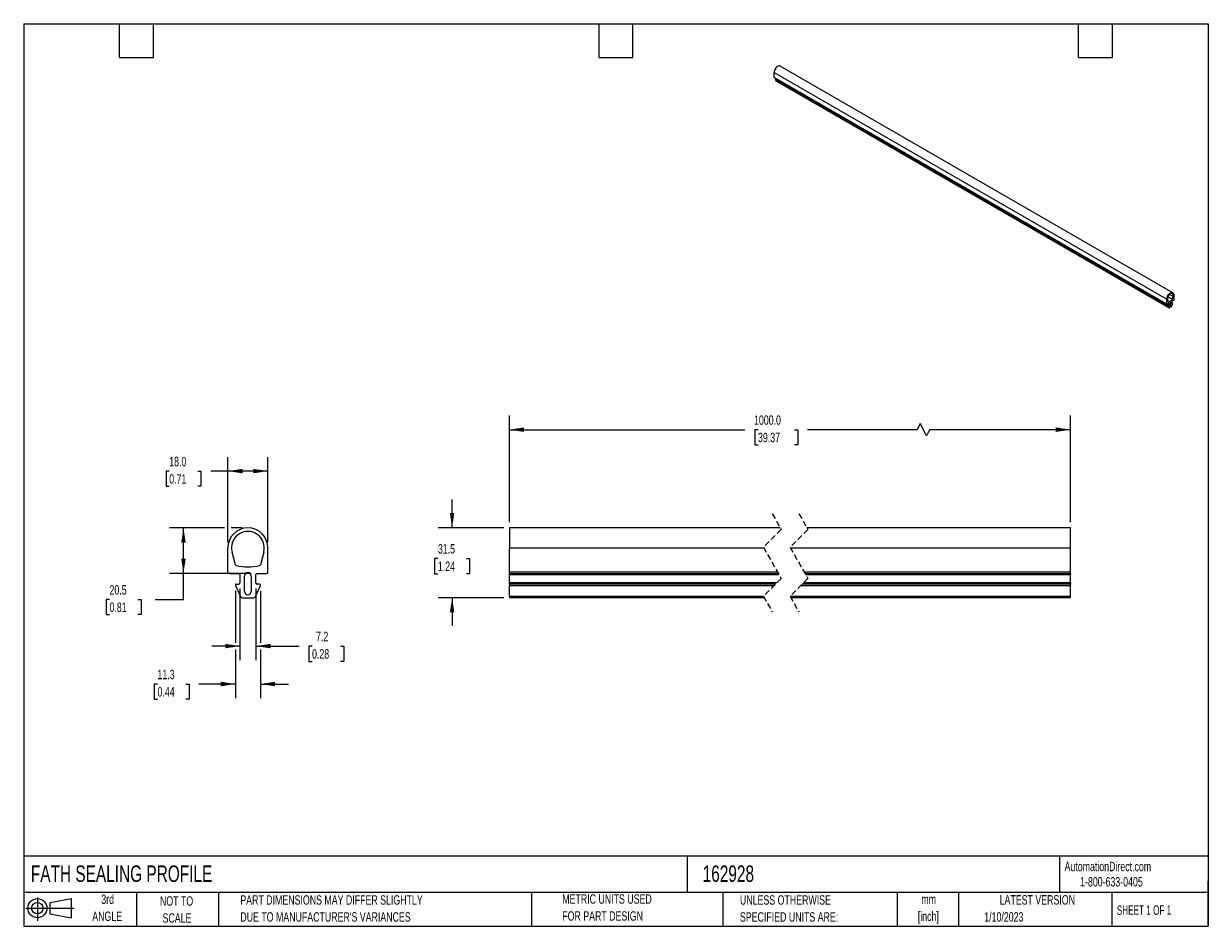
# Model space of a CAD drawing. Header units: millimetres. Extents: x 6 to 273, y 6 to 210.
import ezdxf

# ---------------------------------------------------------------- set-up
doc = ezdxf.new("R2010")
doc.units = ezdxf.units.MM
doc.linetypes.add('HIDDEN', pattern=[1.905, 1.27, -0.635])
doc.layers.add('DIMENSIONS', color=140, linetype='Continuous', lineweight=25)
doc.layers.add('TEXT', color=140, linetype='Continuous', lineweight=25)
doc.layers.add('SLD-DEFPOINTS', color=7, linetype='Continuous')
doc.styles.add('SLDTEXTSTYLE0', font='TXT', dxfattribs={"width": 0.7})
doc.styles.add('SLDTEXTSTYLE1', font='TXT', dxfattribs={"width": 0.65})
doc.dimstyles.new('SLDDIMSTYLE0', dxfattribs={"dimtxt": 2.158008, "dimasz": 3.302, "dimexe": 0, "dimexo": 0.0625, "dimgap": 0.539502, "dimtad": 0, "dimtih": 1, "dimtoh": 1, "dimlfac": 2, "dimrnd": 1e-09, "dimzin": 4, "dimdsep": 46, "dimtxsty": 'SLDTEXTSTYLE0', "dimsah": 1, "dimcen": 0.09, "dimadec": 0, "dimazin": 1, "dimtfac": 1, "dimtofl": 0, "dimtmove": 0, "dimatfit": 3, "dimfxl": 0, "dimfrac": 2, "dimtolj": 1, "dimtzin": 12, "dimarcsym": 0})
doc.dimstyles.new('SLDDIMSTYLE1', dxfattribs={"dimtxt": 2.158008, "dimasz": 3.302, "dimexe": 0, "dimexo": 0.0625, "dimgap": 0.539502, "dimtad": 0, "dimtih": 1, "dimtoh": 1, "dimlfac": 2, "dimrnd": 1e-09, "dimzin": 12, "dimdsep": 46, "dimtxsty": 'SLDTEXTSTYLE0', "dimsah": 1, "dimcen": 0.09, "dimadec": 0, "dimazin": 3, "dimtfac": 1, "dimtmove": 0, "dimatfit": 0, "dimfxl": 0, "dimfrac": 2, "dimtolj": 1, "dimtzin": 12, "dimarcsym": 0})
doc.dimstyles.new('SLDDIMSTYLE2', dxfattribs={"dimtxt": 2.158008, "dimasz": 3.302, "dimexe": 0, "dimexo": 0.0625, "dimgap": 0.539502, "dimtad": 0, "dimtih": 1, "dimtoh": 1, "dimlfac": 2, "dimrnd": 1e-09, "dimzin": 12, "dimdsep": 46, "dimtxsty": 'SLDTEXTSTYLE0', "dimsah": 1, "dimcen": 0.09, "dimadec": 0, "dimazin": 3, "dimtfac": 1, "dimtofl": 0, "dimtmove": 0, "dimatfit": 3, "dimfxl": 0, "dimfrac": 2, "dimtolj": 1, "dimtzin": 12, "dimarcsym": 0})

# ---------------------------------------------------------------- blocks, each defined once
blk = doc.blocks.new('Block11')
at = {"color": 7, "linetype": 'Continuous', "lineweight": 18}
for p, q in [((0, 2.88), (10.87, 2.88)), ((2.59, 5.31), (2.59, 0)), ((5.48, 4.17), (10.18, 5.03)), ((5.48, 1.6), (5.48, 4.17)), ((10.18, 5.03), (10.18, 0.73)), ((5.48, 1.6), (10.18, 0.73))]:
    blk.add_line(p, q, dxfattribs=at)
for radius in [2.15, 1.29]:
    blk.add_circle((2.59, 2.88), radius, dxfattribs=at)
blk = doc.blocks.new('Block12')
at = {"layer": 'SLD-DEFPOINTS'}
blk.add_blockref('Block11', (0, 0), dxfattribs=at)
blk = doc.blocks.new('SW_NOTE_0')
at = {"layer": 'TEXT', "color": 0, "char_height": 2.117, "attachment_point": 2, "style": 'SLDTEXTSTYLE0'}
for s, insert in [('mm', (2.84, 2.73)), ('[inch]', (2.76, -1.09))]:
    blk.add_mtext(s, dxfattribs=dict(at, insert=insert))
blk = doc.blocks.new('SW_NOTE_0_1')
at = {"layer": 'TEXT', "color": 0, "char_height": 2.1167, "attachment_point": 1, "style": 'SLDTEXTSTYLE0'}
for s, insert in [('UNLESS OTHERWISE', (0, 2.73)), ('SPECIFIED UNITS ARE:', (0, -1.09))]:
    blk.add_mtext(s, dxfattribs=dict(at, insert=insert))
blk = doc.blocks.new('SW_NOTE_0_2')
at = {"layer": 'TEXT', "color": 0, "char_height": 2.1167, "attachment_point": 1, "style": 'SLDTEXTSTYLE0'}
for s, insert in [('PART DIMENSIONS MAY DIFFER SLIGHTLY', (0, 2.73)), ("DUE TO MANUFACTURER'S VARIANCES", (0, -1.09))]:
    blk.add_mtext(s, dxfattribs=dict(at, insert=insert))
blk = doc.blocks.new('SW_NOTE_0_3')
at = {"layer": 'TEXT', "color": 0, "char_height": 2.117, "attachment_point": 2, "style": 'SLDTEXTSTYLE0'}
for s, insert in [('NOT TO', (5.26, 2.73)), ('SCALE', (5.35, -1.09))]:
    blk.add_mtext(s, dxfattribs=dict(at, insert=insert))
blk = doc.blocks.new('SW_NOTE_0_4')
at = {"layer": 'TEXT', "color": 0, "char_height": 2.117, "attachment_point": 2, "style": 'SLDTEXTSTYLE0'}
for s, insert in [('3rd', (2.32, 2.73)), ('ANGLE', (2.22, -1.09))]:
    blk.add_mtext(s, dxfattribs=dict(at, insert=insert))
blk = doc.blocks.new('SW_NOTE_0_5')
at = {"layer": 'TEXT', "color": 0, "char_height": 2.1167, "attachment_point": 1, "style": 'SLDTEXTSTYLE0'}
for s, insert in [('METRIC UNITS USED', (0, 2.73)), ('FOR PART DESIGN', (0, -1.09))]:
    blk.add_mtext(s, dxfattribs=dict(at, insert=insert))
blk = doc.blocks.new('_D')
at = {"layer": 'DIMENSIONS'}
for p, q in [((52.32, 92.83), (52.32, 112)), ((61.32, 92.83), (61.32, 112)), ((39.12, 108.83), (38.39, 108.83)), ((38.39, 108.83), (38.39, 105.4)), ((45.53, 108.83), (46.26, 108.83)), ((46.26, 108.83), (46.26, 105.4)), ((52.32, 108.83), (48.46, 108.83)), ((61.32, 108.83), (52.32, 108.83)), ((38.39, 105.4), (39.12, 105.4)), ((46.26, 105.4), (45.53, 105.4))]:
    blk.add_line(p, q, dxfattribs=at)
for points in [[(52.32, 108.83), (55.63, 108.32), (55.63, 109.33)], [(61.32, 108.83), (58.02, 109.33), (58.02, 108.32)]]:
    blk.add_solid(points, dxfattribs=at)
at = {"layer": 'DIMENSIONS', "char_height": 2.117, "attachment_point": 1, "style": 'SLDTEXTSTYLE0'}
for s, insert in [('18.0', (39.12, 112.04)), ('0.71', (39.12, 108.13))]:
    blk.add_mtext(s, dxfattribs=dict(at, insert=insert))
blk = doc.blocks.new('_D_1')
at = {"layer": 'DIMENSIONS'}
for p, q in [((55.02, 82.39), (55.02, 66.26)), ((58.62, 82.39), (58.62, 66.26)), ((55.02, 69.43), (48.67, 69.43)), ((58.62, 69.43), (68.34, 69.43)), ((71.27, 69.43), (70.54, 69.43)), ((70.54, 69.43), (70.54, 66)), ((77.68, 69.43), (78.41, 69.43)), ((78.41, 69.43), (78.41, 66)), ((70.54, 66), (71.27, 66)), ((78.41, 66), (77.68, 66))]:
    blk.add_line(p, q, dxfattribs=at)
for points in [[(55.02, 69.43), (51.72, 69.94), (51.72, 68.93)], [(58.62, 69.43), (61.93, 68.93), (61.93, 69.94)]]:
    blk.add_solid(points, dxfattribs=at)
at = {"layer": 'DIMENSIONS', "char_height": 2.117, "attachment_point": 1, "style": 'SLDTEXTSTYLE0'}
for s, insert in [('7.2', (72.17, 72.65)), ('0.28', (71.27, 68.73))]:
    blk.add_mtext(s, dxfattribs=dict(at, insert=insert))
blk = doc.blocks.new('_D_2')
at = {"layer": 'DIMENSIONS'}
for p, q in [((51.56, 96.06), (39.15, 96.06)), ((42.32, 85.81), (42.32, 96.06)), ((55.55, 96.06), (53.09, 96.06)), ((57.6, 85.81), (39.15, 85.81)), ((42.32, 79.94), (42.32, 85.81)), ((25.67, 79.94), (24.95, 79.94)), ((24.95, 79.94), (24.95, 76.51)), ((32.08, 79.94), (32.81, 79.94)), ((32.81, 79.94), (32.81, 76.51)), ((35.97, 79.94), (42.32, 79.94)), ((24.95, 76.51), (25.67, 76.51)), ((32.81, 76.51), (32.08, 76.51))]:
    blk.add_line(p, q, dxfattribs=at)
for points in [[(42.32, 96.06), (41.82, 92.75), (42.83, 92.75)], [(42.32, 85.81), (42.83, 89.11), (41.82, 89.11)]]:
    blk.add_solid(points, dxfattribs=at)
at = {"layer": 'DIMENSIONS', "char_height": 2.117, "attachment_point": 1, "style": 'SLDTEXTSTYLE0'}
for s, insert in [('20.5', (25.67, 83.15)), ('0.81', (25.67, 79.23))]:
    blk.add_mtext(s, dxfattribs=dict(at, insert=insert))
blk = doc.blocks.new('_D_3')
at = {"layer": 'DIMENSIONS'}
for p, q in [((54, 81.89), (54, 70.2)), ((59.65, 81.89), (59.65, 70.2)), ((54, 68.67), (54, 57.72)), ((59.65, 68.67), (59.65, 57.72)), ((36.47, 60.89), (35.74, 60.89)), ((35.74, 60.89), (35.74, 57.46)), ((42.88, 60.89), (43.61, 60.89)), ((43.61, 60.89), (43.61, 57.46)), ((54, 60.89), (45.81, 60.89)), ((59.65, 60.89), (66, 60.89)), ((35.74, 57.46), (36.47, 57.46)), ((43.61, 57.46), (42.88, 57.46))]:
    blk.add_line(p, q, dxfattribs=at)
for points in [[(54, 60.89), (50.7, 61.4), (50.7, 60.38)], [(59.65, 60.89), (62.95, 60.38), (62.95, 61.4)]]:
    blk.add_solid(points, dxfattribs=at)
at = {"layer": 'DIMENSIONS', "char_height": 2.117, "attachment_point": 1, "style": 'SLDTEXTSTYLE0'}
for s, insert in [('11.3', (36.47, 64.1)), ('0.44', (36.47, 60.19))]:
    blk.add_mtext(s, dxfattribs=dict(at, insert=insert))
blk = doc.blocks.new('_D_4')
at = {"layer": 'DIMENSIONS'}
for p, q in [((115.71, 97.33), (115.71, 121.33)), ((242.02, 97.33), (242.02, 121.33)), ((115.71, 118.15), (168.74, 118.15)), ((171.67, 118.15), (170.94, 118.15)), ((170.94, 118.15), (170.94, 114.72)), ((179.87, 118.15), (180.6, 118.15)), ((180.6, 118.15), (180.6, 114.72)), ((207.48, 118.15), (182.8, 118.15)), ((208.19, 119.57), (207.48, 118.15)), ((209.6, 116.74), (208.19, 119.57)), ((210.31, 118.15), (209.6, 116.74)), ((242.02, 118.15), (210.31, 118.15)), ((170.94, 114.72), (171.67, 114.72)), ((180.6, 114.72), (179.87, 114.72))]:
    blk.add_line(p, q, dxfattribs=at)
for points in [[(115.71, 118.15), (119.01, 117.65), (119.01, 118.66)], [(242.02, 118.15), (238.72, 118.66), (238.72, 117.65)]]:
    blk.add_solid(points, dxfattribs=at)
at = {"layer": 'DIMENSIONS', "char_height": 2.117, "attachment_point": 1, "style": 'SLDTEXTSTYLE0'}
for s, insert in [('1000.0', (170.77, 121.37)), ('39.37', (171.67, 117.45))]:
    blk.add_mtext(s, dxfattribs=dict(at, insert=insert))
blk = doc.blocks.new('_D_5')
at = {"layer": 'DIMENSIONS'}
for p, q in [((102.8, 96.06), (102.8, 102.41)), ((114.44, 96.06), (99.63, 96.06)), ((99.6, 89.16), (98.87, 89.16)), ((98.87, 89.16), (98.87, 85.73)), ((106.01, 89.16), (106.73, 89.16)), ((106.73, 89.16), (106.73, 85.73)), ((98.87, 85.73), (99.6, 85.73)), ((106.73, 85.73), (106.01, 85.73)), ((114.44, 80.31), (99.63, 80.31)), ((102.8, 80.31), (102.8, 73.96))]:
    blk.add_line(p, q, dxfattribs=at)
for points in [[(102.8, 96.06), (103.31, 99.36), (102.3, 99.36)], [(102.8, 80.31), (102.3, 77), (103.31, 77)]]:
    blk.add_solid(points, dxfattribs=at)
at = {"layer": 'DIMENSIONS', "char_height": 2.117, "attachment_point": 1, "style": 'SLDTEXTSTYLE0'}
for s, insert in [('31.5', (99.6, 92.38)), ('1.24', (99.6, 88.46))]:
    blk.add_mtext(s, dxfattribs=dict(at, insert=insert))

msp = doc.modelspace()

# ---------------------------------------------------------------- linework, layer by layer
for p, q in [((175.3149, 198.5552), (263.7033, 147.5297)), ((175.3149, 197.4324), (175.3149, 198.5552)), ((263.7033, 146.4069), (175.3149, 197.4324)), ((175.3279, 197.4038), (263.7162, 146.3783)), ((265.0612, 148.9632), (176.6729, 199.9887)), ((175.6149, 196.9927), (264.0033, 145.9672)), ((175.8099, 196.6046), (175.6149, 196.9927)), ((175.6552, 197.0879), (175.748, 197.1415)), ((264.0436, 146.0624), (175.6552, 197.0879)), ((264.1364, 146.116), (175.748, 197.1415)), ((264.1983, 145.5791), (175.8099, 196.6046)), ((175.828, 196.5847), (264.2164, 145.5592)), ((263.7033, 146.4069), (263.7033, 147.5297)), ((263.867, 147.4287), (264.0018, 146.9256)), ((263.9325, 148.0399), (264.9637, 147.4446)), ((263.9569, 148.0992), (264.9958, 147.4995)), ((264.0339, 146.9078), (264.0015, 146.9265)), ((265.1306, 148.1581), (264.3294, 148.6206)), ((264.6314, 146.7794), (264.4988, 146.8559)), ((264.6314, 146.0649), (264.6314, 146.7794)), ((264.817, 146.9478), (264.817, 146.5599)), ((264.9852, 146.5911), (264.817, 146.6882)), ((265.2501, 147.2488), (264.8612, 147.0243)), ((264.9958, 147.4995), (265.1306, 148.1581)), ((265.2943, 148.4481), (265.2943, 147.3254)), ((264.1364, 146.6059), (263.7475, 146.3814)), ((264.1806, 146.1925), (263.8004, 146.412)), ((264.1983, 145.5791), (264.0033, 145.9672)), ((264.1364, 146.116), (264.0436, 146.0624)), ((264.1364, 146.6059), (264.1806, 146.5804)), ((264.1806, 146.1925), (264.1806, 146.5804)), ((264.7187, 145.8193), (264.2789, 145.5654)), ((264.3662, 146.6263), (264.3662, 145.9118)), ((264.3662, 146.218), (264.6314, 146.0649)), ((264.9943, 146.5393), (264.7993, 145.9261)), ((264.817, 146.6671), (264.954, 146.588)), ((264.817, 146.5599), (264.8612, 146.5344)), ((264.8612, 146.5344), (264.954, 146.588)), ((176.6832, 96.057), (115.7063, 96.057)), ((115.7063, 96.057), (115.7063, 91.557)), ((242.0201, 96.057), (182.6832, 96.057)), ((242.0201, 91.557), (242.0201, 96.057)), ((52.3244, 86.057), (52.3244, 91.557)), ((61.3244, 86.057), (61.3244, 91.557)), ((115.7063, 91.557), (172.9669, 91.557)), ((115.7063, 86.057), (115.7063, 91.557)), ((178.9669, 91.557), (242.0201, 91.557)), ((242.0201, 86.057), (242.0201, 91.557)), ((54.0129, 87.754), (53.2505, 90.5993)), ((60.3984, 90.5993), (59.636, 87.754)), ((52.5744, 85.807), (54.7744, 85.807)), ((55.0244, 85.557), (55.0244, 83.657)), ((58.6244, 83.657), (58.6244, 85.557)), ((58.8744, 85.807), (61.0744, 85.807)), ((176.0875, 86.057), (115.7063, 86.057)), ((115.7063, 85.807), (115.7063, 86.057)), ((115.7063, 85.807), (176.2293, 85.807)), ((115.7063, 85.557), (115.7063, 85.807)), ((115.7063, 85.557), (176.3712, 85.557)), ((115.7063, 83.657), (115.7063, 85.557)), ((242.0201, 86.057), (182.0875, 86.057)), ((182.2293, 85.807), (242.0201, 85.807)), ((182.3712, 85.557), (242.0201, 85.557)), ((242.0201, 85.807), (242.0201, 86.057)), ((242.0201, 85.807), (242.0201, 85.557)), ((242.0201, 83.657), (242.0201, 85.557)), ((54.0214, 83.0544), (55.1244, 80.6019)), ((54.2494, 83.407), (54.7744, 83.407)), ((56.0744, 81.757), (56.0744, 85.257)), ((57.5744, 85.257), (57.5744, 81.757)), ((58.5244, 80.6019), (59.6274, 83.0544)), ((59.3994, 83.407), (58.8744, 83.407)), ((175.8818, 83.657), (115.7063, 83.657)), ((115.7063, 83.407), (115.7063, 83.657)), ((175.6318, 83.407), (115.7063, 83.407)), ((115.7063, 83.407), (115.7063, 83.0544)), ((115.7063, 83.0544), (175.2793, 83.0544)), ((115.7063, 80.6019), (115.7063, 83.0544)), ((181.2792, 83.0544), (242.0201, 83.0544)), ((242.0201, 83.407), (181.6318, 83.407)), ((242.0201, 83.657), (181.8818, 83.657)), ((242.0201, 83.657), (242.0201, 83.407)), ((242.0201, 83.0544), (242.0201, 83.407)), ((242.0201, 80.6019), (242.0201, 83.0544)), ((55.5805, 80.307), (58.0684, 80.307)), ((172.9131, 80.6019), (115.7063, 80.6019)), ((115.7063, 80.6019), (115.7063, 80.307)), ((173.0804, 80.307), (115.7063, 80.307)), ((242.0201, 80.6019), (178.913, 80.6019)), ((242.0201, 80.307), (179.0804, 80.307)), ((242.0201, 80.307), (242.0201, 80.6019))]:
    msp.add_line(p, q)
at = {"color": 7, "linetype": 'HIDDEN', "lineweight": 18}
for p, q in [((174.8818, 99.232), (176.8818, 95.707)), ((180.8818, 99.232), (182.8818, 95.707)), ((176.8818, 95.707), (172.8818, 91.707)), ((182.8818, 95.707), (178.8818, 91.707)), ((172.8818, 91.707), (176.8818, 84.657)), ((178.8818, 91.707), (182.8818, 84.657)), ((176.8818, 84.657), (172.8818, 80.657)), ((182.8818, 84.657), (178.8818, 80.657)), ((172.8818, 80.657), (174.8818, 77.132)), ((178.8818, 80.657), (180.8818, 77.132))]:
    msp.add_line(p, q, dxfattribs=at)
at = {"flags": 128}
for points in [[(176.6729, 199.9887), (176.6427, 200.0043), (176.5082, 200.0395), (176.3562, 200.0299), (176.1936, 199.976), (176.0273, 199.88), (175.8646, 199.7461), (175.7127, 199.5803), (175.5781, 199.3898), (175.4669, 199.1828), (175.3837, 198.9685), (175.3323, 198.7562), (175.3149, 198.5552)], [(175.748, 197.1415), (175.7567, 197.1474), (175.7627, 197.1528)], [(263.7033, 147.5297), (263.7207, 147.7307), (263.7721, 147.943), (263.8552, 148.1573), (263.9665, 148.3643), (264.101, 148.5548), (264.253, 148.7206), (264.4156, 148.8545), (264.5819, 148.9505), (264.7446, 149.0044), (264.8965, 149.014), (265.0311, 148.9788), (265.1423, 148.9004), (265.2255, 148.782), (265.2769, 148.6291), (265.2943, 148.4481)], [(265.1306, 148.1581), (265.1525, 148.3416), (265.1403, 148.5066), (265.0945, 148.6445), (265.0177, 148.7482), (264.9137, 148.8123), (264.7881, 148.8333), (264.6473, 148.8102), (264.4988, 148.7442), (264.3502, 148.6387), (264.2095, 148.4993), (264.0838, 148.3332), (263.9799, 148.1491), (263.903, 147.9567), (263.8573, 147.7659), (263.845, 147.5868), (263.867, 147.4287)], [(264.6314, 146.7794), (264.6213, 146.8321), (264.5925, 146.8652), (264.5495, 146.8736), (264.4988, 146.8559), (264.448, 146.815), (264.405, 146.757), (264.3763, 146.6907), (264.3662, 146.6263)], [(264.3662, 145.9118), (264.3763, 145.8591), (264.405, 145.826), (264.448, 145.8176), (264.4988, 145.8353), (264.5495, 145.8762), (264.5925, 145.9342), (264.6213, 146.0005), (264.6314, 146.0649)], [(264.954, 146.588), (264.9649, 146.5927), (264.9751, 146.5939), (264.984, 146.5917), (264.9911, 146.5861), (264.9959, 146.5774), (264.998, 146.5662), (264.9975, 146.5532), (264.9943, 146.5393)]]:
    msp.add_lwpolyline(points, dxfattribs=at)
for centre, radius, start, end in [((175.3456, 197.429), 0.0308, 173.701153, 234.986667), ((175.6981, 197.0136), 0.0857, 119.976054, 194.145226), ((175.8515, 196.6243), 0.046, 205.394707, 239.359788), ((264.0254, 146.9303), 0.0241, 191.240185, 290.772114), ((263.2403, 149.3562), 2.5738, 287.959288, 312.035335), ((264.9129, 146.9434), 0.0961, 122.605478, 177.394522), ((264.8957, 147.5212), 0.1024, 311.57249, 347.753025), ((265.1983, 147.3297), 0.0961, 302.605478, 357.394522), ((263.7302, 146.4025), 0.0273, 170.785963, 309.203285), ((264.0864, 145.9881), 0.0857, 119.976054, 194.145226), ((264.1536, 146.5847), 0.0273, 350.785963, 129.203285), ((264.0846, 146.1969), 0.0961, 302.605478, 357.394522), ((264.2443, 145.6062), 0.0534, 210.483334, 310.271422), ((264.6134, 145.9826), 0.1943, 302.810171, 343.068224), ((264.8439, 146.5555), 0.0273, 170.785963, 309.203285), ((56.8244, 91.557), 4.5, 0, 180), ((56.8244, 91.557), 3.7, 345, 195), ((52.5744, 86.057), 0.25, 180, 270), ((54.2544, 87.8187), 0.25, 195, 256.168151), ((56.8244, 98.257), 11, 256.168151, 283.831849), ((54.7744, 85.557), 0.25, 0, 90), ((56.8244, 85.257), 0.75, 0, 180), ((58.8744, 85.557), 0.25, 90, 180), ((59.3945, 87.8187), 0.25, 283.831849, 345), ((61.0744, 86.057), 0.25, 270, 0), ((54.2494, 83.157), 0.25, 90, 204.21529), ((54.7744, 83.657), 0.25, 270, 0), ((58.8744, 83.657), 0.25, 180, 270), ((59.3994, 83.157), 0.25, 335.78471, 90), ((55.5805, 80.807), 0.5, 204.21529, 270), ((56.8244, 81.757), 0.75, 180, 0), ((58.0684, 80.807), 0.5, 270, 335.78471)]:
    msp.add_arc(centre, radius, start, end)
at = {"layer": 'TEXT'}
for p, q in [((6.35, 209.55), (273.05, 209.55)), ((6.35, 209.55), (6.35, 6.35)), ((27.94, 201.93), (27.94, 209.55)), ((35.56, 201.93), (35.56, 209.55)), ((135.89, 201.93), (135.89, 209.55)), ((143.51, 201.93), (143.51, 209.55)), ((243.84, 201.93), (243.84, 209.55)), ((251.46, 201.93), (251.46, 209.55)), ((273.05, 209.55), (273.05, 6.35)), ((27.94, 201.93), (35.56, 201.93)), ((135.89, 201.93), (143.51, 201.93)), ((243.84, 201.93), (251.46, 201.93)), ((273.05, 22.1261), (6.35, 22.1261)), ((155.7589, 22.1261), (155.7589, 13.97)), ((239.5754, 22.1261), (239.5754, 13.97)), ((273.05, 6.35), (273.05, 16.51)), ((273.05, 13.97), (6.35, 13.97)), ((31.75, 13.97), (31.75, 6.35)), ((50.2116, 13.97), (50.2116, 6.35)), ((120.6465, 13.97), (120.6465, 6.35)), ((163.7802, 13.97), (163.7802, 6.35)), ((203.0243, 13.97), (203.0243, 6.35)), ((216.8121, 13.97), (216.8121, 6.35)), ((251.3487, 13.97), (251.3487, 6.35)), ((6.35, 6.35), (273.05, 6.35))]:
    msp.add_line(p, q, dxfattribs=at)

# ---------------------------------------------------------------- block references
at = {"layer": 'SLD-DEFPOINTS'}
msp.add_blockref('Block12', (6.8379, 7.5539), dxfattribs=at)
at = {"layer": 'TEXT'}
for name, p in [('SW_NOTE_0_4', (22.9315, 10.7648)), ('SW_NOTE_0_2', (55.1193, 10.607)), ('SW_NOTE_0_5', (127.6043, 10.8221)), ('SW_NOTE_0_1', (167.6079, 10.6064)), ('SW_NOTE_0_3', (35.5097, 10.3711)), ('SW_NOTE_0', (207.2546, 10.7563))]:
    msp.add_blockref(name, p, dxfattribs=at)

# ---------------------------------------------------------------- texts
for s, insert, char_height, attachment_point, style in [('FATH SEALING PROFILE', (7.9657, 20.0505), 3.704167, 1, 'SLDTEXTSTYLE0'), ('162928', (159.2077, 20.0505), 3.70417, 1, 'SLDTEXTSTYLE0'), ('AutomationDirect.com', (240.695, 20.8765), 2.116667, 1, 'SLDTEXTSTYLE0'), ('1-800-633-0405', (244.1916, 17.437), 2.116667, 1, 'SLDTEXTSTYLE0'), ('LATEST VERSION', (234.5521, 13.364), 2.116667, 2, 'SLDTEXTSTYLE0'), ('SHEET 1 OF 1', (252.4413, 11.0515), 2.116667, 1, 'SLDTEXTSTYLE1'), ('1/10/2023', (222.6128, 9.5315), 2.11667, 1, 'SLDTEXTSTYLE0')]:
    msp.add_mtext(s, dxfattribs=dict(at, insert=insert, char_height=char_height, attachment_point=attachment_point, style=style))

# ---------------------------------------------------------------- dimensions: what is measured, and where the dimension line sits
at = {"layer": 'DIMENSIONS'}
dim = msp.add_linear_dim(base=(115.7063, 118.1541), p1=(242.0201, 96.057), p2=(115.7063, 96.057), text='1000.0', dimstyle='SLDDIMSTYLE0', dxfattribs=at)
dim.commit()
dim.dimension.update_dxf_attribs({"geometry": '_D_4', "text_midpoint": (175.7702, 118.1541), "dimtype": 160})
for base, p1, p2, dimstyle, picture, middle in [((52.3244, 108.8263), (61.3244, 91.557), (52.3244, 91.557), 'SLDDIMSTYLE0', '_D', (42.3244, 108.8263)), ((59.6494, 60.8921), (53.9994, 83.157), (59.6494, 83.157), 'SLDDIMSTYLE1', '_D_3', (39.6756, 60.8921)), ((58.6244, 69.4339), (55.0244, 83.657), (58.6244, 83.657), 'SLDDIMSTYLE1', '_D_1', (74.4751, 69.4339))]:
    dim = msp.add_linear_dim(base=base, p1=p1, p2=p2, dimstyle=dimstyle, dxfattribs=at)
    dim.commit()
    dim.dimension.update_dxf_attribs({"geometry": picture, "text_midpoint": middle, "dimtype": 160})
for base, p1, p2, dimstyle, picture, middle in [((102.8033, 80.307), (115.7063, 96.057), (115.7063, 80.307), 'SLDDIMSTYLE1', '_D_5', (102.8033, 89.1635)), ((42.3244, 96.057), (58.8744, 85.807), (56.8244, 96.057), 'SLDDIMSTYLE2', '_D_2', (42.3244, 79.9361))]:
    dim = msp.add_linear_dim(base=base, p1=p1, p2=p2, angle=90, dimstyle=dimstyle, dxfattribs=at)
    dim.commit()
    dim.dimension.update_dxf_attribs({"geometry": picture, "text_midpoint": middle, "dimtype": 160})

doc.saveas('drawing.dxf')
